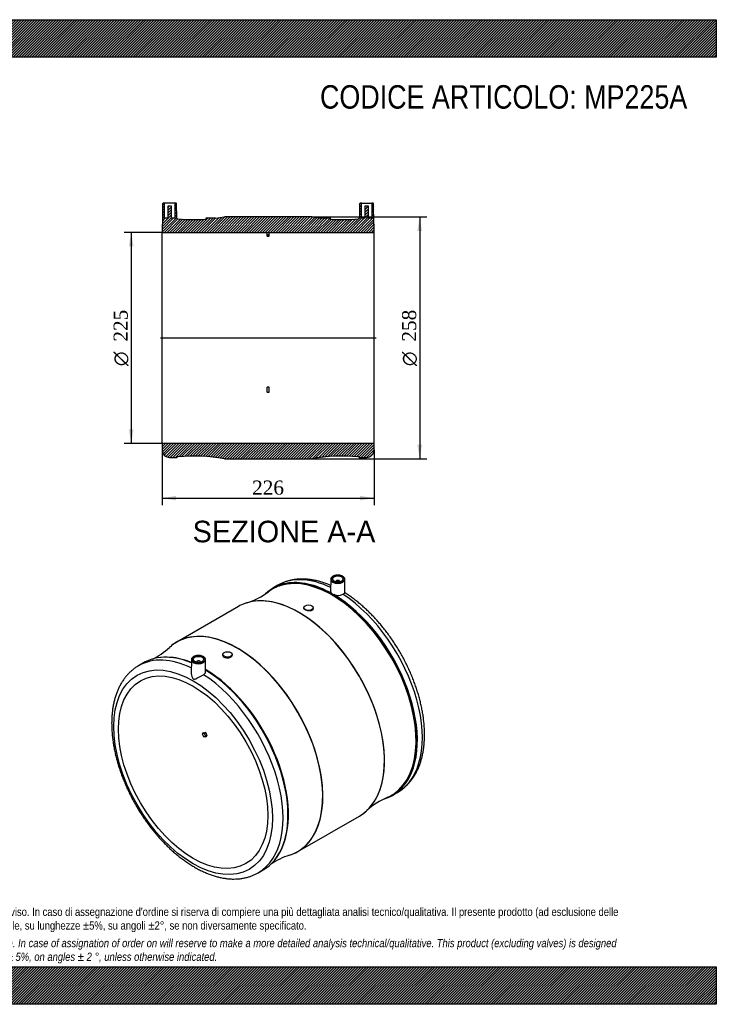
# Model space of a CAD drawing. Header units: millimetres. Extents: x 0 to 1485, y 0 to 1050.
import ezdxf
from ezdxf.enums import TextEntityAlignment as Align
from ezdxf.lldxf.tags import DXFTag

# ---------------------------------------------------------------- set-up
doc = ezdxf.new("R2010")
doc.units = ezdxf.units.MM
doc.header["$LTSCALE"] = 5
for name, color, linetype in [('Default', 7, 'Continuous'), ('DV4_Default', 7, 'Continuous'), ('MP225A', 7, 'Continuous')]:
    doc.layers.add(name, color=color, linetype=linetype)
doc.styles.add('SEACAD_Solid_Edge_ANSI', font='seans.ttf')
doc.styles.add('SEACAD_Solid_Edge_ANSI1_Symbols', font='semeca1.ttf')
doc.styles.add('SEACAD_Times_New_Roman', font='times.ttf')
tags = doc.linetypes.add('CENTER2', pattern=[28.575000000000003, 19.05, -3.175, 3.175, -3.175]).pattern_tags.tags
tags[10:11] = [DXFTag(74, 4), DXFTag(75, 0), DXFTag(340, '0'), DXFTag(46, 0.0), DXFTag(50, 0.0), DXFTag(44, 0.0), DXFTag(45, 0.0)]
tags[8:9] = [DXFTag(74, 4), DXFTag(75, 0), DXFTag(340, '0'), DXFTag(46, 0.0), DXFTag(50, 0.0), DXFTag(44, 0.0), DXFTag(45, 0.0)]
tags[6:7] = [DXFTag(74, 4), DXFTag(75, 0), DXFTag(340, '0'), DXFTag(46, 0.0), DXFTag(50, 0.0), DXFTag(44, 0.0), DXFTag(45, 0.0)]
tags[4:5] = [DXFTag(74, 4), DXFTag(75, 0), DXFTag(340, '0'), DXFTag(46, 0.0), DXFTag(50, 0.0), DXFTag(44, 0.0), DXFTag(45, 0.0)]
doc.dimstyles.new('ANSImm', dxfattribs={"dimtxt": 15, "dimasz": 15, "dimexe": 7.5, "dimexo": 0, "dimgap": 3.75, "dimtad": 1, "dimdsep": 46, "dimtxsty": 'SEACAD_Times_New_Roman', "dimblk1": '_SE_FILLED', "dimblk2": '_SE_FILLED', "dimsah": 1, "dimcen": 7.5, "dimazin": 0, "dimtfac": 0.85, "dimtdec": 3, "dimtofl": 0, "dimtmove": 0, "dimatfit": 3, "dimfxl": 1, "dimarcsym": 0})
pattern_1 = [(45, (0, 0), (-1.414213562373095, 1.414213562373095), [])]

# ---------------------------------------------------------------- blocks, each defined once
blk = doc.blocks.new('SE1')
at = {"layer": 'MP225A', "color": 7, "linetype": 'Continuous'}
for p, q in [((1074.009264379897, 453.206291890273), (1073.872953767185, 440.4531446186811)), ((1089.173025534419, 438.6675071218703), (1089.01762933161, 453.206291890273)), ((1017.763446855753, 446.8352213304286), (1012.462876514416, 443.7749356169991)), ((1079.513446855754, 450.9714526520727), (1079.513446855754, 450.6262018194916)), ((1083.513446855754, 450.6262018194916), (1083.513446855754, 450.9714526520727)), ((975.5838219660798, 424.214854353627), (909.9506476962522, 386.3215235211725)), ((1045.400748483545, 422.9656199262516), (1045.400748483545, 422.3885681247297)), ((1055.400748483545, 421.8184751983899), (1055.400748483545, 422.9656199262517)), ((959.1337211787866, 373.1593284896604), (959.1337211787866, 372.0154399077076)), ((969.1337211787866, 372.5860456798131), (969.1337211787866, 373.1593284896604)), ((874.571593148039, 364.1633660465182), (869.2710228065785, 361.1030803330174)), ((925.5168403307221, 367.4741508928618), (925.3619135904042, 352.9792887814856)), ((931.0210228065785, 365.2393116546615), (931.0210228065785, 364.8940608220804)), ((935.0210228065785, 364.8940608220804), (935.0210228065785, 365.2393116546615)), ((940.6614913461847, 354.723300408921), (940.5252052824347, 367.4741508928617)), ((938.3862232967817, 289.6294181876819), (936.9720097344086, 288.8129216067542)), ((936.9720097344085, 288.8129216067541), (939.1153132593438, 289.0043537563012)), ((938.3862232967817, 289.6294181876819), (940.529526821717, 289.820850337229)), ((940.5295268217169, 285.3594300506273), (938.3862232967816, 285.1679979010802)), ((940.5295268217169, 289.8208503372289), (939.1153132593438, 289.0043537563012)), ((941.0124897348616, 289.392582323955), (939.5982761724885, 288.5760857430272)), ((939.5982761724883, 288.5760857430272), (940.6589363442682, 285.8423929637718)), ((940.6027501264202, 285.3820328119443), (942.0169636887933, 286.198529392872)), ((942.0731499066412, 286.6588895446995), (940.6589363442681, 285.8423929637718)), ((941.0124897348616, 289.392582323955), (942.0731499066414, 286.6588895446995)), ((1139.962876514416, 222.9384576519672), (1145.263446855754, 225.9987433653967)), ((1038.950647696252, 162.8869693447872), (1104.58382196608, 200.7803001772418)), ((996.7710228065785, 140.2666023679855), (1002.071593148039, 143.3268880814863))]:
    blk.add_line(p, q, dxfattribs=at)
for centre, radius, start, end in [((961.6664850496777, 501.1452570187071), 76.5020865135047, 287.4141999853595, 306.9026430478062), ((1079.701801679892, 443.4960483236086), 7.080893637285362, 230.2134061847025, 249.7865938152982), ((1081.682437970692, 447.7984471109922), 11.80852625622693, 247.9808499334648, 296.3132044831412), ((850.0425871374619, 437.1616974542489), 76.90530338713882, 295.8673951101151, 312.5585849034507), ((898.309175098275, 319.0862982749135), 51.14204896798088, 84.70425733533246, 100.2771393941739), ((1163.903191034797, 150.7685999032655), 75.8889833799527, 113.0106070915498, 132.6504453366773), ((1052.753613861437, 86.12860682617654), 76.29667887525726, 107.3757936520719, 123.8931854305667), ((972.532021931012, 188.0005070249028), 53.97954733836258, 320.3390690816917, 337.1112718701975)]:
    blk.add_arc(centre, radius, start, end, dxfattribs=at)
for centre, major_axis, ratio, start_param, end_param in [((1075.712988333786, 333.0680860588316), (63.60363244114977, -110.1647229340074), 0.5773502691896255, 2.529233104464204e-16, 3.256130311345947), ((1081.513446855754, 336.4169823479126), (63.75000000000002, -110.418238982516), 0.5773502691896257, 2.440557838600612, 3.141592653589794), ((1075.281390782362, 332.8189030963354), (63.4596021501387, -109.9152551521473), 0.5773502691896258, 0.1339274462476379, 3.008571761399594), ((1076.212876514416, 333.3566966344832), (63.75, -110.4182389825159), 0.5773502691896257, 2.367756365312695, 2.939550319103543), ((1081.513446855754, 453.1795560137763), (7.504325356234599, -2.526441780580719e-14), 0.5773502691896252, 3.135421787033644, 3.170493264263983), ((1081.513446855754, 453.1795560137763), (7.504325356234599, -2.526441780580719e-14), 0.5773502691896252, 3.170493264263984, 6.283185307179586), ((1081.513446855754, 450.9714526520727), (-1.999999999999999, -1.908446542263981e-14), 0.5773502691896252, 2.817181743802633, 6.283185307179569), ((1081.513446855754, 453.1795560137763), (7.504325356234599, -2.526441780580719e-14), 0.5773502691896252, 0, 0.006170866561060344), ((1076.212876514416, 333.3566966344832), (63.75, -110.4182389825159), 0.5773502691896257, 2.939550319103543, 3.275349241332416), ((1075.281390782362, 332.8189030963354), (63.4596021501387, -109.9152551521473), 0.5773502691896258, 3.008571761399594, 3.210294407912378), ((1081.513446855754, 450.9714526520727), (-1.999999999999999, -1.908446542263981e-14), 0.5773502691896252, 0, 0.3244109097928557), ((1040.210370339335, 312.5706400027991), (-64.49192759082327, 111.7032952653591), 0.5773502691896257, 5.926983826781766, 6.220327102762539), ((1040.08382196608, 312.4975772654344), (64.49999999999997, -111.7172770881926), 0.5773502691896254, 0.2013324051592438, 2.935648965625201), ((1076.212876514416, 333.3566966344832), (63.75, -110.4182389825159), 0.5773502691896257, 0.2064486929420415, 2.344632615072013), ((1081.513446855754, 336.4169823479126), (63.75000000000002, -110.418238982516), 0.5773502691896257, 0, 2.296224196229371), ((1040.08382196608, 312.4975772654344), (64.49999999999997, -111.7172770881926), 0.5773502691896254, 2.935648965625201, 3.141592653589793), ((1040.210370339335, 312.5706400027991), (-64.49192759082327, 111.7032952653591), 0.5773502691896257, 3.518403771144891, 5.926983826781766), ((974.3240993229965, 274.5311836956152), (64.49192759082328, -111.703295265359), 0.5773502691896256, 0.05262311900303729, 3.079595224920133), ((974.4506476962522, 274.6042464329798), (-64.49999999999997, 111.7172770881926), 0.5773502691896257, 6.080557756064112, 6.283185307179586), ((974.4506476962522, 274.6042464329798), (-64.49999999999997, 111.7172770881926), 0.5773502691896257, 3.343543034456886, 6.080557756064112), ((974.3240993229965, 274.5311836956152), (64.49192759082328, -111.703295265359), 0.5773502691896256, 3.079595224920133, 3.270573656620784), ((974.4506476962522, 274.6042464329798), (-64.49999999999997, 111.7172770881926), 0.5773502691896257, 1.967538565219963e-15, 0.06482197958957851), ((933.0210228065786, 250.6848413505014), (63.75000000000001, -110.418238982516), 0.5773502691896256, 2.440557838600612, 3.141592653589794), ((938.321593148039, 253.7451270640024), (63.74999999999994, -110.4182389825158), 0.5773502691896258, 2.935582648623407, 3.141592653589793), ((938.321593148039, 253.7451270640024), (63.74999999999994, -110.4182389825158), 0.5773502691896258, 2.499097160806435, 2.935582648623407), ((938.8214813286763, 254.0337376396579), (-63.60363244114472, 110.1647229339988), 0.5773502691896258, 5.646608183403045, 5.906364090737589), ((939.2530788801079, 254.2829206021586), (-63.4596021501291, 109.9152551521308), 0.5773502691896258, 5.65179127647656, 5.905846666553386), ((933.0210228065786, 250.6848413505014), (63.75000000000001, -110.418238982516), 0.5773502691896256, 3.141592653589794, 3.144592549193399), ((933.0210228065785, 367.4474150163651), (7.504325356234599, 2.602085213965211e-15), 0.5773502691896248, 3.135421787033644, 3.170493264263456), ((933.0210228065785, 367.4474150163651), (7.504325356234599, 2.602085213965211e-15), 0.5773502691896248, 3.170493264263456, 6.283185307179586), ((933.0210228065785, 365.2393116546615), (2.000000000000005, -4.228388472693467e-15), 0.5773502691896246, 0, 3.466003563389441), ((933.0210228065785, 365.2393116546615), (2.000000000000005, -4.228388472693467e-15), 0.5773502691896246, 5.958774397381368, 6.283185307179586), ((933.0210228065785, 367.4474150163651), (7.504325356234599, 2.602085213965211e-15), 0.5773502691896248, 0, 0.006170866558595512), ((939.2530788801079, 254.2829206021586), (-63.4596021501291, 109.9152551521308), 0.5773502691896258, 3.533938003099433, 5.482376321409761), ((933.0210228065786, 250.6848413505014), (63.75000000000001, -110.418238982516), 0.5773502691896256, 0, 2.29622419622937), ((938.8214813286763, 254.0337376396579), (-63.60363244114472, 110.1647229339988), 0.5773502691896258, 3.545981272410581, 5.477579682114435), ((938.321593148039, 253.7451270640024), (63.74999999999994, -110.4182389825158), 0.5773502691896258, 0.20928610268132, 2.330445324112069), ((1006.560128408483, 293.1426635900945), (-56.2500002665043, 97.42785813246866), 0.577350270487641, 1.291218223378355, 1.326775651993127), ((939.2920899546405, 288.548738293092), (-0.2500000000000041, 0.4330127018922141), 0.5773502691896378, 4.450589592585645, 6.021385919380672), ((940.7063035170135, 289.3652348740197), (-0.2500000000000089, 0.4330127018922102), 0.5773502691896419, 4.450589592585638, 6.021385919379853), ((940.3527501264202, 285.8150455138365), (-0.2499999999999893, 0.4330127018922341), 0.5773502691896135, 2.879793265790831, 4.450589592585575), ((941.7669636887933, 286.6315420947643), (-0.2500000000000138, 0.4330127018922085), 0.5773502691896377, 3.141592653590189, 4.450589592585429), ((1076.212876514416, 333.3566966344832), (63.75, -110.4182389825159), 0.5773502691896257, -0.1292175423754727, 0.206448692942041), ((1040.210370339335, 312.5706400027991), (-64.49192759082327, 111.7032952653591), 0.5773502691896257, 3.204456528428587, 3.518403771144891), ((1075.712988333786, 333.0680860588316), (63.60363244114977, -110.1647229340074), 0.5773502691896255, 6.182848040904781, 6.283185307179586), ((1075.281390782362, 332.8189030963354), (63.4596021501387, -109.9152551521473), 0.5773502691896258, 6.214461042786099, 6.283185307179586), ((1075.281390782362, 332.8189030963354), (63.4596021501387, -109.9152551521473), 0.5773502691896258, 1.947890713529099e-15, 0.1339274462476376), ((1081.513446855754, 336.4169823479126), (63.75000000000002, -110.418238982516), 0.5773502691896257, 6.281657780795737, 6.283185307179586), ((1040.08382196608, 312.4975772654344), (64.49999999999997, -111.7172770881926), 0.5773502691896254, 6.558461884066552e-16, 0.2013324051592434), ((974.4506476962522, 274.6042464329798), (-64.49999999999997, 111.7172770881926), 0.5773502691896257, 3.076776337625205, 3.343543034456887), ((974.3240993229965, 274.5311836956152), (64.49192759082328, -111.703295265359), 0.5773502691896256, 6.154190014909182, 6.283185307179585), ((974.3240993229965, 274.5311836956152), (64.49192759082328, -111.703295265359), 0.5773502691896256, 0, 0.05262311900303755), ((938.321593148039, 253.7451270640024), (63.74999999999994, -110.4182389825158), 0.5773502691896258, 0, 0.2092861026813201), ((933.0210228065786, 250.6848413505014), (63.75000000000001, -110.418238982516), 0.5773502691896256, 6.281657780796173, 6.283185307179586)]:
    blk.add_ellipse(centre, major_axis=major_axis, ratio=ratio, start_param=start_param, end_param=end_param, dxfattribs=at)
for centre, major_axis, ratio in [((1081.513446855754, 453.5842417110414), (-7.004344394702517, 6.938893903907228e-15), 0.5773502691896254), ((1081.513446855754, 453.5842417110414), (-5.500000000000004, 2.418021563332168e-14), 0.5773502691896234), ((1050.400748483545, 422.9656199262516), (-4.999999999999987, 2.818925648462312e-15), 0.5773502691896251), ((927.364168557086, 247.4188550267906), (59.75000000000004, -103.4900357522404), 0.577350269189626), ((933.0210228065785, 367.8521007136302), (-7.004344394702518, -8.729081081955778e-15), 0.5773502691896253), ((933.0210228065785, 367.8521007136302), (5.500000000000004, 1.517883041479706e-15), 0.5773502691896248), ((964.1337211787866, 373.1593284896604), (4.999999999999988, -2.602085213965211e-15), 0.5773502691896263), ((927.364168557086, 247.4188550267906), (56.25000000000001, -97.42785792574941), 0.5773502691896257)]:
    blk.add_ellipse(centre, major_axis=major_axis, ratio=ratio, dxfattribs=at)
for points, knots in [([(1073.939580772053, 446.7436477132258), (1072.891887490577, 447.1933094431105), (1070.472845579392, 448.1854692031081), (1066.656183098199, 449.5661663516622), (1062.527071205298, 450.8337407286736), (1058.427326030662, 451.862844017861), (1054.370027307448, 452.6492976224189), (1050.364664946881, 453.1908762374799), (1046.421926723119, 453.4861254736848), (1042.552192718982, 453.5348238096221), (1038.765510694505, 453.3379172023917), (1035.071699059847, 452.8974992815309), (1031.478487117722, 452.2165986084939), (1027.997548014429, 451.2991433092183), (1024.621628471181, 450.1489720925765), (1021.409129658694, 448.7722050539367), (1018.98605402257, 447.5712268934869), (1017.825032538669, 446.8541247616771), (1017.56052863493, 446.6902458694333)], [0.1131133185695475, 0.1131133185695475, 0.1131133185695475, 0.1131133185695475, 0.1587919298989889, 0.2194617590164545, 0.2800504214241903, 0.340514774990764, 0.400805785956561, 0.4608707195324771, 0.5206566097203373, 0.5801148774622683, 0.6392066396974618, 0.6979079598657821, 0.7562141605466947, 0.8141424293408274, 0.8717322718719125, 0.9290437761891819, 0.9861540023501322, 1, 1, 1, 1]), ([(1089.011652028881, 453.2267671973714), (1088.987088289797, 453.5243127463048), (1088.93454984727, 454.0390054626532), (1088.545512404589, 454.8514925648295), (1087.94228777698, 455.5913224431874), (1087.116529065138, 456.2575850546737), (1086.096226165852, 456.8215472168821), (1084.915737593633, 457.2634610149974), (1083.619826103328, 457.5671701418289), (1082.254011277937, 457.7236702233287), (1080.863927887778, 457.7286601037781), (1079.495455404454, 457.5820775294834), (1078.193409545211, 457.287823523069), (1077.00054807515, 456.8534530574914), (1075.955572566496, 456.2888584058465), (1075.09833504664, 455.6083301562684), (1074.455362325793, 454.825734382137), (1074.093757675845, 453.9859524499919), (1073.962180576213, 453.3478266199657), (1074.016941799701, 453.0564168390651), (1074.021158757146, 453.0341561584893)], [0, 0, 0, 0, 0.0534867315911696, 0.1093595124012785, 0.1662373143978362, 0.2245782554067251, 0.2838396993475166, 0.3433431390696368, 0.4027590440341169, 0.4620706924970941, 0.5213337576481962, 0.5806258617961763, 0.640005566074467, 0.6995599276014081, 0.7593656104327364, 0.8194336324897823, 0.8794425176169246, 0.9385572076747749, 0.9959566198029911, 1, 1, 1, 1]), ([(1073.872934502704, 440.4561288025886), (1073.871536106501, 440.3402096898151), (1073.878804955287, 440.2245682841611), (1073.911057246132, 439.9888132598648), (1073.93683434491, 439.8687210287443), (1074.007317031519, 439.628907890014), (1074.052304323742, 439.5086088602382), (1074.32275818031, 438.9153895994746), (1074.676893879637, 438.4710861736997), (1075.170525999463, 438.054854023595)], [0.5650508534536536, 0.5650508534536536, 0.5650508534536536, 0.5650508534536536, 0.6250000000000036, 0.6250000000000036, 0.6875000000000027, 0.6875000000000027, 0.7500000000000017, 0.7500000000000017, 1, 1, 1, 1]), ([(1086.916895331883, 437.2134696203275), (1087.72339784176, 437.6791040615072), (1088.322078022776, 438.0447916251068), (1089.028490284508, 438.5200906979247), (1089.176080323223, 438.6489819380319), (1089.172589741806, 438.7050606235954)], [0, 0, 0, 0, 0.1250000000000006, 0.1250000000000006, 0.2403277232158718, 0.2403277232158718, 0.2403277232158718, 0.2403277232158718]), ([(1145.149406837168, 225.9433851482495), (1145.234851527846, 225.9886700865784), (1146.282308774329, 226.5443596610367), (1148.372623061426, 227.9225640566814), (1151.173553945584, 229.9683892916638), (1153.854476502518, 232.267198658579), (1156.382666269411, 234.7604459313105), (1158.761767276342, 237.4594508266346), (1160.985425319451, 240.3567390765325), (1163.049647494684, 243.4494981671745), (1164.949532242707, 246.7329186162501), (1166.680305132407, 250.2017014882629), (1168.237260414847, 253.8494578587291), (1169.616029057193, 257.6688041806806), (1170.812747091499, 261.6513994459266), (1171.824202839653, 265.788105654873), (1172.647918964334, 270.0691814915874), (1173.282175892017, 274.4844866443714), (1173.72598479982, 279.0236624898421), (1173.979027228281, 283.676272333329), (1174.041577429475, 288.4318213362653), (1173.914439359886, 293.2798225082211), (1173.598880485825, 298.20990982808), (1173.096551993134, 303.2119154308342), (1172.409425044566, 308.2758350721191), (1171.539764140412, 313.3917062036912), (1170.490107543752, 318.5495898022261), (1169.263254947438, 323.7395562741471), (1167.862260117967, 328.9516764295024), (1166.290426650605, 334.1760176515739), (1164.551305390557, 339.4026448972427), (1162.648692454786, 344.6216259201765), (1160.586627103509, 349.8230400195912), (1158.369388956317, 354.9969896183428), (1156.001494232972, 360.1336140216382), (1153.487690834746, 365.2231047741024), (1150.832952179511, 370.255722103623), (1148.042469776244, 375.2218120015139), (1145.12165860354, 380.1118000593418), (1142.076147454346, 384.9162159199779), (1138.91175814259, 389.6257305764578), (1135.63447640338, 394.2311949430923), (1132.25043984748, 398.7236480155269), (1128.765935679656, 403.0943133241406), (1125.187389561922, 407.3346088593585), (1121.521343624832, 411.4361671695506), (1117.774475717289, 415.3908090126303), (1113.953467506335, 419.1906808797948), (1110.065442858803, 422.8277697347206), (1106.116284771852, 426.2957331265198), (1102.116892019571, 429.5830669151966), (1098.05978819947, 432.6986285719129), (1094.006535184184, 435.576253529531), (1090.933235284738, 437.6429497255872), (1089.406175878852, 438.5619714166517), (1089.144294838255, 438.7194000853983)], [0, 0, 0, 0, 0.001403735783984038, 0.01999393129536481, 0.03857960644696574, 0.05718721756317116, 0.07584632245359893, 0.09458292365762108, 0.1134179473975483, 0.1323661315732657, 0.1514354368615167, 0.1706270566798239, 0.1899360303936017, 0.2093523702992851, 0.2288625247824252, 0.2484509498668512, 0.2681015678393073, 0.2877989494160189, 0.3075291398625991, 0.3272801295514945, 0.3470420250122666, 0.366806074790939, 0.3865656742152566, 0.4063170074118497, 0.4260575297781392, 0.4457857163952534, 0.4655008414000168, 0.4852027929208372, 0.5048919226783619, 0.5245689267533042, 0.544234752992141, 0.5638905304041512, 0.5835375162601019, 0.6031770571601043, 0.6228105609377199, 0.6424394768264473, 0.6620652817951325, 0.681689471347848, 0.701313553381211, 0.720938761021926, 0.7405663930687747, 0.7601979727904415, 0.7798350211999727, 0.7994790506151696, 0.8191315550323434, 0.8387939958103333, 0.858467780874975, 0.8781542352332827, 0.8978545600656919, 0.917569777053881, 0.9373006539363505, 0.9570476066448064, 0.9768105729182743, 0.996588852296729, 1, 1, 1, 1]), ([(1050.431943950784, 419.5030341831), (1049.114326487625, 419.6107423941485), (1047.815925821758, 419.9952496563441), (1045.955385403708, 421.0591741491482), (1045.408408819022, 421.7364425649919), (1045.400767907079, 422.3835845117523), (1045.400741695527, 422.3891023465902), (1045.400754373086, 422.3946177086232)], [0, 0, 0, 0, 0.125, 0.125, 0.25, 0.25, 0.2510754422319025, 0.2510754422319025, 0.2510754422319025, 0.2510754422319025]), ([(1055.400746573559, 421.8185873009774), (1055.400708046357, 421.0980371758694), (1054.86295248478, 420.4281646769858), (1053.035255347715, 419.5738684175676), (1051.749561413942, 419.3953259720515), (1050.431943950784, 419.5030341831)], [0.7507206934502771, 0.7507206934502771, 0.7507206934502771, 0.7507206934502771, 0.875, 0.875, 1, 1, 1, 1]), ([(940.5192279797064, 367.4946261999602), (940.494664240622, 367.7921717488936), (940.4421257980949, 368.3068644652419), (940.053088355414, 369.1193515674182), (939.4498637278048, 369.8591814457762), (938.6241050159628, 370.5254440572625), (937.6038021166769, 371.0894062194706), (936.4233135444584, 371.5313200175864), (935.1274020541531, 371.8350291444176), (933.7615872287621, 371.9915292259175), (932.3715038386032, 371.9965191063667), (931.0030313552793, 371.849936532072), (929.700985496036, 371.5556825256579), (928.508124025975, 371.1213120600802), (927.4631485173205, 370.5567174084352), (926.6059109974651, 369.8761891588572), (925.9629382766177, 369.0935933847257), (925.60133362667, 368.2538114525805), (925.4697565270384, 367.6156856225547), (925.5245177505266, 367.3242758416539), (925.5287347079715, 367.3020151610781)], [0, 0, 0, 0, 0.05348673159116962, 0.1093595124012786, 0.1662373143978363, 0.2245782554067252, 0.2838396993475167, 0.343343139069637, 0.4027590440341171, 0.4620706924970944, 0.5213337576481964, 0.5806258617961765, 0.6400055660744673, 0.6995599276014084, 0.7593656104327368, 0.8194336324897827, 0.8794425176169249, 0.9385572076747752, 0.9959566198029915, 1, 1, 1, 1]), ([(964.1477206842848, 369.1256097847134), (962.8236493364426, 369.0837991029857), (961.5262140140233, 369.3857784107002), (959.6749638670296, 370.4531014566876), (959.1327682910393, 371.2202763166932), (959.1337225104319, 372.0141471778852)], [0, 0, 0, 0, 0.125, 0.125, 0.25, 0.25, 0.25, 0.25]), ([(969.1337210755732, 372.586264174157), (969.1337409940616, 371.7148677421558), (968.5982697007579, 370.8365027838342), (966.7653282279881, 369.5584636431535), (965.471792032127, 369.1674204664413), (964.1477206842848, 369.1256097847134)], [0.7501758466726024, 0.7501758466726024, 0.7501758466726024, 0.7501758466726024, 0.875, 0.875, 1, 1, 1, 1]), ([(869.0681045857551, 360.958104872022), (868.2323942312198, 360.46636570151), (866.5964064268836, 359.494520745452), (863.9283939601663, 357.5700961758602), (861.236523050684, 355.3401232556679), (858.6718242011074, 352.8833467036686), (856.2619974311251, 350.2286052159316), (854.0048932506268, 347.372523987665), (851.9067293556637, 344.3207279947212), (849.9717590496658, 341.0770846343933), (848.2049236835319, 337.646910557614), (846.6109261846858, 334.0363219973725), (845.1942323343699, 330.2525053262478), (843.9588237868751, 326.3036072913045), (842.9080595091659, 322.198613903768), (842.0445754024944, 317.9471562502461), (841.3702501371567, 313.5593067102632), (840.8862224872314, 309.0453910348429), (840.592946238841, 304.415838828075), (840.490265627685, 299.681121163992), (840.5774844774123, 294.8517488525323), (840.8534269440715, 289.9381139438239), (841.3165147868, 284.9504433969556), (841.9648420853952, 279.898752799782), (842.7962042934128, 274.7930118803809), (843.8081196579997, 269.6431632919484), (844.9978428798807, 264.4591376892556), (846.3623733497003, 259.2508638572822), (847.8984599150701, 254.0282736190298), (849.6026037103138, 248.8013018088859), (851.471060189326, 243.5798818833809), (853.4998411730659, 238.3739378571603), (855.6847174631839, 233.1933732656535), (858.0212223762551, 228.0480578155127), (860.5046564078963, 222.9478123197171), (863.1300931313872, 217.9023924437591), (865.8923863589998, 212.9214717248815), (868.7861698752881, 208.0146389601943), (871.8058571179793, 203.1913920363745), (874.9456659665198, 198.4610912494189), (878.1996413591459, 193.832928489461), (881.5616791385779, 189.3159017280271), (885.0255222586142, 184.9188277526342), (888.584774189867, 180.6503293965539), (892.232912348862, 176.5188244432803), (895.9633011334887, 172.5325164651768), (899.76920404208, 168.6993878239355), (903.6437942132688, 165.0271950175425), (907.5801625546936, 161.523466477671), (911.571322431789, 158.1955027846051), (915.6102096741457, 155.0503790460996), (919.6896764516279, 152.0949488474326), (923.802477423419, 149.3358486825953), (927.9412465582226, 146.7795010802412), (932.0984632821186, 144.4321137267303), (936.2663343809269, 142.2997081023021), (940.4366868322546, 140.3881002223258), (944.6009797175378, 138.7027927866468), (948.7503173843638, 137.2488720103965), (952.8754551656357, 136.0309034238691), (956.9667150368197, 135.0528339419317), (961.0140247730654, 134.3178357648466), (965.0070260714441, 133.8281462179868), (968.9352253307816, 133.5849195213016), (972.7882921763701, 133.5881556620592), (976.5560541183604, 133.8366059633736), (980.2297210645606, 134.3281470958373), (983.79848422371, 135.0588651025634), (987.2629408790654, 136.0273193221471), (990.5858926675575, 137.2199486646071), (993.7921716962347, 138.6301913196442), (995.6204591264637, 139.6349305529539), (996.6569827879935, 140.2112441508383)], [0, 0, 0, 0, 0.01036849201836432, 0.02405727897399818, 0.03775742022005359, 0.05149107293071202, 0.06527804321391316, 0.07913461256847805, 0.09307264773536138, 0.107099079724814, 0.121215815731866, 0.1354201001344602, 0.1497052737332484, 0.164061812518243, 0.1784784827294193, 0.1929434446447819, 0.2074451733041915, 0.2219731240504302, 0.2365181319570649, 0.2510725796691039, 0.2656300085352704, 0.2801848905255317, 0.2947341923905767, 0.3092758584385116, 0.3238086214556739, 0.3383318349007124, 0.3528453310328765, 0.367349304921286, 0.3818442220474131, 0.3963307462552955, 0.4108096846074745, 0.4252819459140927, 0.4397485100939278, 0.4542104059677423, 0.4686686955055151, 0.4831244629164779, 0.4975788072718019, 0.5120328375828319, 0.5264875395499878, 0.540943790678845, 0.5554027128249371, 0.5698654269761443, 0.5843330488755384, 0.5988066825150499, 0.6132874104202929, 0.6277762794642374, 0.6422742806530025, 0.6567823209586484, 0.6713011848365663, 0.6858314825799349, 0.700373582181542, 0.714927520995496, 0.7294928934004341, 0.7440687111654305, 0.758653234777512, 0.7732437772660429, 0.7878357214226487, 0.8024225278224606, 0.8169968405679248, 0.8315495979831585, 0.8460701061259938, 0.8605463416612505, 0.8749655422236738, 0.8893151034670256, 0.9035837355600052, 0.9177627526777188, 0.9318473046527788, 0.9458373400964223, 0.9597381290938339, 0.9735602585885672, 0.9873191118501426, 1, 1, 1, 1]), ([(925.362067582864, 352.9903381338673), (925.3612251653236, 352.8763364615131), (925.3625326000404, 352.7619124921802), (925.3968652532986, 351.6001409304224), (925.5936658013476, 350.538023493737), (926.1138079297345, 349.0038219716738), (926.3269629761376, 348.4953935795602), (926.863007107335, 347.5648759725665), (927.2030891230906, 347.1290048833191), (928.0021116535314, 346.6826057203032), (928.4323536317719, 346.684700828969), (929.253455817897, 346.8379669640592), (929.6596525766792, 346.9830057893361), (930.9221062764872, 347.4908115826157), (931.8069701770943, 347.9283887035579), (933.6814499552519, 348.8814106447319), (934.6765012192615, 349.4075705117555), (936.6604502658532, 350.4826336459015), (937.6219527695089, 351.0179943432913), (938.4244712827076, 351.4813286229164)], [0.2363062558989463, 0.2363062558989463, 0.2363062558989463, 0.2363062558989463, 0.2500000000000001, 0.2500000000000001, 0.3750000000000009, 0.3750000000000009, 0.4375000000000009, 0.4375000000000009, 0.5000000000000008, 0.5000000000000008, 0.5625000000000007, 0.5625000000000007, 0.6250000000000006, 0.6250000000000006, 0.7500000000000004, 0.7500000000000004, 0.8750000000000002, 0.8750000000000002, 1, 1, 1, 1]), ([(938.4244712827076, 351.4813286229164), (938.7375714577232, 351.6620970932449), (939.0190397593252, 351.8576890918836), (939.521382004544, 352.2771096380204), (939.7427099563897, 352.501515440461), (940.1200260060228, 352.9770377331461), (940.2715716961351, 353.2222857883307), (940.503312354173, 353.7264785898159), (940.5836869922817, 353.9866153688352), (940.6513802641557, 354.4076992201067), (940.6630862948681, 354.5640787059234), (940.6615748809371, 354.7199987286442)], [0, 0, 0, 0, 0.1250000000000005, 0.1250000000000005, 0.2500000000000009, 0.2500000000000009, 0.3750000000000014, 0.3750000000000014, 0.5000000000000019, 0.5000000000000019, 0.5741259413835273, 0.5741259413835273, 0.5741259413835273, 0.5741259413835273])]:
    blk.add_open_spline(points, degree=3, knots=knots, dxfattribs=at)
blk = doc.blocks.new('SE6')
at = {"layer": 'MP225A', "linetype": 'Continuous'}
h = blk.add_hatch(dxfattribs=at)
h.set_pattern_fill('LINE', scale=0.6299212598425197, angle=45, style=0)
h.set_pattern_definition(pattern_1)
edge = h.paths.add_edge_path()
edge.add_arc((928.4646491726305, 1016.773719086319), 180, 277.2778436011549, 280.3095628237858, ccw=False)
edge.add_line((951.2672348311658, 838.2238882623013), (951.2672348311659, 838.6959312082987))
edge.add_line((951.2672348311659, 838.6959312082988), (941.2672348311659, 838.6959312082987))
edge.add_line((941.2672348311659, 838.6959312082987), (941.267234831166, 837.229591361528))
edge.add_arc((928.4646491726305, 1016.773719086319), 180, 264.4578765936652, 274.07863338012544, ccw=False)
edge.add_arc((911.1772705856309, 838.6104609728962), 1, 225.0128121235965, 264.45787659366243, ccw=False)
edge.add_arc((909.7633732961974, 837.1959312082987), 1, 45.01281212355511, 81.74483449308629)
edge.add_line((909.9069551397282, 838.1855696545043), (909.7715601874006, 853.7002944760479))
edge.add_arc((909.2715792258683, 853.6959312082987), 0.5, 0.4999999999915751, 90)
edge.add_line((909.2715792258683, 854.1959312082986), (907.7672348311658, 854.1959312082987))
edge.add_line((907.7672348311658, 854.1959312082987), (907.7672348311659, 838.1959312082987))
edge.add_line((907.7672348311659, 838.1959312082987), (904.2672348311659, 838.1959312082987))
edge.add_line((904.2672348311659, 838.1959312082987), (904.2672348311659, 850.9959312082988))
edge.add_line((904.2672348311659, 850.9959312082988), (900.2672348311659, 850.9959312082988))
edge.add_line((900.2672348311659, 850.9959312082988), (900.2672348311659, 838.1959312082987))
edge.add_line((900.2672348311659, 838.1959312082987), (896.7672348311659, 838.1959312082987))
edge.add_line((896.7672348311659, 838.1959312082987), (896.7672348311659, 854.1959312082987))
edge.add_line((896.7672348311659, 854.1959312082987), (895.2628904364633, 854.1959312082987))
edge.add_arc((895.2628904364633, 853.6959312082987), 0.5, 90, 179.5000000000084)
edge.add_line((894.7629094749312, 853.7002944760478), (894.5770302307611, 832.4006428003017))
edge.add_arc((902.2672348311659, 830.1959312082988), 8, 164.0028852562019, 180)
edge.add_line((894.2672348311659, 830.1959312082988), (894.2672348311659, 823.1959312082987))
edge.add_line((894.2672348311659, 823.1959312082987), (1006.267234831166, 823.1959312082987))
edge.add_line((1006.267234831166, 823.1959312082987), (1006.267234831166, 819.178152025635))
edge.add_line((1006.267234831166, 819.178152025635), (1008.267234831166, 819.178152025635))
edge.add_line((1008.267234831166, 819.178152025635), (1008.267234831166, 823.1959312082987))
edge.add_line((1008.267234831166, 823.1959312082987), (1120.267234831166, 823.1959312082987))
edge.add_line((1120.267234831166, 823.1959312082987), (1120.267234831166, 830.1959312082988))
edge.add_arc((1112.267234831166, 830.1959312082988), 8, 0, 15.99711474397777)
edge.add_line((1119.957439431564, 832.4006428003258), (1119.771560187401, 853.7002944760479))
edge.add_arc((1119.271579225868, 853.6959312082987), 0.5, 0.4999999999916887, 90)
edge.add_line((1119.271579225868, 854.1959312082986), (1117.767234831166, 854.1959312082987))
edge.add_line((1117.767234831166, 854.1959312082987), (1117.767234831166, 838.1959312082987))
edge.add_line((1117.767234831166, 838.1959312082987), (1114.267234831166, 838.1959312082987))
edge.add_line((1114.267234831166, 838.1959312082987), (1114.267234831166, 850.9959312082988))
edge.add_line((1114.267234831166, 850.9959312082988), (1110.267234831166, 850.9959312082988))
edge.add_line((1110.267234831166, 850.9959312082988), (1110.267234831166, 838.1959312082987))
edge.add_line((1110.267234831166, 838.1959312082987), (1106.767234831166, 838.1959312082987))
edge.add_line((1106.767234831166, 838.1959312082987), (1106.767234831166, 854.1959312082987))
edge.add_line((1106.767234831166, 854.1959312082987), (1105.262890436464, 854.1959312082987))
edge.add_arc((1105.262890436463, 853.6959312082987), 0.5, 90, 179.5000000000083)
edge.add_line((1104.762909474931, 853.7002944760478), (1104.627514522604, 838.1855696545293))
edge.add_arc((1104.77109636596, 837.1959312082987), 1, 98.25516549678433, 134.9871878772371)
edge.add_arc((1103.357199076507, 838.6104609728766), 1, 275.5421234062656, 314.98718787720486, ccw=False)
edge.add_arc((1086.069820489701, 1016.773719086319), 180, 265.92136661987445, 275.5421234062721, ccw=False)
edge.add_line((1073.267234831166, 837.2295913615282), (1073.267234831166, 838.6959312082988))
edge.add_line((1073.267234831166, 838.6959312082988), (1063.267234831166, 838.6959312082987))
edge.add_line((1063.267234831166, 838.6959312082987), (1063.267234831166, 838.2238882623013))
edge.add_arc((1086.069820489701, 1016.773719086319), 180, 259.690437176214, 262.72215639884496, ccw=False)
edge.add_arc((1053.676897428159, 838.6959312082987), 1, 79.69043717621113, 90)
edge.add_line((1053.676897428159, 839.6959312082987), (960.8575722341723, 839.6959312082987))
edge.add_arc((960.8575722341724, 838.6959312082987), 1, 90, 100.3095628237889)
h = blk.add_hatch(dxfattribs=at)
h.set_pattern_fill('LINE', scale=0.6299212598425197, angle=45, style=0)
h.set_pattern_definition(pattern_1)
edge = h.paths.add_edge_path()
edge.add_arc((1103.357199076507, 582.7814014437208), 1, 45.01281212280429, 84.4578765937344, ccw=False)
edge.add_arc((1104.77109636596, 584.1959312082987), 1, 225.0128121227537, 270)
edge.add_line((1104.77109636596, 583.1959312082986), (1112.267234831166, 583.1959312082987))
edge.add_arc((1112.267234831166, 591.1959312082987), 8, 270, 360)
edge.add_line((1120.267234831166, 591.1959312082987), (1120.267234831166, 598.1959312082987))
edge.add_line((1120.267234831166, 598.1959312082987), (894.2672348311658, 598.1959312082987))
edge.add_line((894.2672348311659, 598.1959312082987), (894.2672348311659, 591.1959312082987))
edge.add_arc((902.2672348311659, 591.1959312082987), 8, 180, 270)
edge.add_line((902.2672348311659, 583.1959312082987), (909.7633732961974, 583.1959312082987))
edge.add_arc((909.7633732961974, 584.1959312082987), 1, 270, 314.9871878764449)
edge.add_arc((911.1772705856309, 582.781401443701), 1, 95.54212340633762, 134.9871878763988, ccw=False)
edge.add_arc((928.4646491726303, 404.6181433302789), 180, 79.69043717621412, 95.54212340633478, ccw=False)
edge.add_arc((960.8575722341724, 582.6959312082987), 1, 259.6904371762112, 270)
edge.add_line((960.8575722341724, 581.6959312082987), (1053.676897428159, 581.6959312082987))
edge.add_arc((1053.676897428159, 582.6959312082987), 1, 270, 280.3095628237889)
edge.add_arc((1086.069820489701, 404.6181433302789), 180, 84.4578765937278, 100.309562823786, ccw=False)
at = {"layer": 'DV4_Default', "color": 7, "linetype": 'CENTER2'}
blk.add_line((892.5172348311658, 710.6959312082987), (1122.466890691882, 710.6959312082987), dxfattribs=at)
at = {"layer": 'MP225A', "color": 7, "linetype": 'Continuous'}
for p, q in [((894.7629094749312, 853.7002944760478), (894.577030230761, 832.4006428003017)), ((896.7672348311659, 854.1959312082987), (895.2628904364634, 854.1959312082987)), ((907.7672348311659, 854.1959312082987), (896.7672348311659, 854.1959312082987)), ((896.7672348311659, 838.1959312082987), (896.7672348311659, 854.1959312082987)), ((904.2672348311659, 850.9959312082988), (900.2672348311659, 850.9959312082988)), ((900.2672348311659, 850.9959312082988), (900.2672348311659, 838.1959312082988)), ((904.2672348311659, 838.1959312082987), (904.2672348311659, 850.9959312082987)), ((909.2715792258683, 854.1959312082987), (907.7672348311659, 854.1959312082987)), ((907.7672348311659, 854.1959312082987), (907.7672348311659, 838.1959312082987)), ((909.9069551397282, 838.1855696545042), (909.7715601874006, 853.7002944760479)), ((1104.762909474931, 853.7002944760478), (1104.627514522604, 838.1855696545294)), ((1106.767234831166, 854.1959312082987), (1105.262890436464, 854.1959312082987)), ((1106.767234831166, 854.1959312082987), (1117.767234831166, 854.1959312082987)), ((1106.767234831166, 838.1959312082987), (1106.767234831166, 854.1959312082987)), ((1110.267234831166, 850.9959312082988), (1110.267234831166, 838.1959312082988)), ((1114.267234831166, 850.9959312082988), (1110.267234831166, 850.9959312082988)), ((1114.267234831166, 838.1959312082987), (1114.267234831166, 850.9959312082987)), ((1117.767234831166, 854.1959312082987), (1117.767234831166, 838.1959312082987)), ((1119.271579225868, 854.1959312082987), (1117.767234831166, 854.1959312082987)), ((1119.957439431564, 832.4006428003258), (1119.771560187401, 853.7002944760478)), ((894.2672348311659, 830.1959312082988), (894.2672348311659, 823.1959312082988)), ((900.2672348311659, 838.1959312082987), (896.7672348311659, 838.1959312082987)), ((907.7672348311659, 838.1959312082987), (904.2672348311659, 838.1959312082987)), ((941.267234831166, 838.6959312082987), (951.267234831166, 838.6959312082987)), ((941.267234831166, 837.2295913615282), (941.267234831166, 838.6959312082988)), ((951.2672348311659, 838.6959312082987), (951.2672348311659, 838.2238882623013)), ((1053.676897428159, 839.6959312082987), (960.8575722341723, 839.6959312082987)), ((1063.267234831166, 838.2238882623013), (1063.267234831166, 838.6959312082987)), ((1063.267234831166, 838.6959312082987), (1073.267234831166, 838.6959312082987)), ((1073.267234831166, 838.6959312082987), (1073.267234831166, 837.229591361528)), ((1110.267234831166, 838.1959312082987), (1106.767234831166, 838.1959312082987)), ((1117.767234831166, 838.1959312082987), (1114.267234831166, 838.1959312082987)), ((1120.267234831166, 823.1959312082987), (1120.267234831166, 830.1959312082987)), ((894.2672348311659, 598.1959312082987), (894.2672348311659, 823.1959312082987)), ((894.2672348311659, 823.1959312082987), (1006.267234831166, 823.1959312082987)), ((1006.267234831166, 819.178152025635), (1006.267234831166, 823.1959312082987)), ((1006.267234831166, 819.178152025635), (1008.267234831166, 819.178152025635)), ((1008.267234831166, 823.1959312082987), (1120.267234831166, 823.1959312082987)), ((1008.267234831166, 819.178152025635), (1008.267234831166, 823.1959312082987)), ((1120.267234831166, 598.1959312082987), (1120.267234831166, 823.1959312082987)), ((1006.267234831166, 657.7538589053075), (1006.267234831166, 658.0038589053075)), ((1008.267234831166, 658.0038589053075), (1006.267234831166, 658.0038589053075)), ((1006.267234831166, 655.1557826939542), (1006.267234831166, 657.7538589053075)), ((1006.267234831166, 654.4727699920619), (1006.267234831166, 655.1557826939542)), ((1006.267234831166, 652.7227699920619), (1006.267234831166, 654.4727699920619)), ((1006.267234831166, 652.7227699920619), (1008.267234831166, 652.7227699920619)), ((1008.267234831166, 657.7538589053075), (1008.267234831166, 658.0038589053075)), ((1008.267234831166, 655.1557826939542), (1008.267234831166, 657.7538589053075)), ((1008.267234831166, 654.4727699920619), (1008.267234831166, 655.1557826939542)), ((1008.267234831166, 652.7227699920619), (1008.267234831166, 654.4727699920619)), ((1120.267234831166, 598.1959312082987), (894.267234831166, 598.1959312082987)), ((894.2672348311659, 598.1959312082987), (894.2672348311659, 591.1959312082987)), ((1120.267234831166, 591.1959312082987), (1120.267234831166, 598.1959312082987)), ((902.2672348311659, 583.1959312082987), (909.7633732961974, 583.1959312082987)), ((960.8575722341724, 581.6959312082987), (1053.676897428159, 581.6959312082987)), ((1104.77109636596, 583.1959312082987), (1112.267234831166, 583.1959312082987))]:
    blk.add_line(p, q, dxfattribs=at)
for centre, radius, start, end in [((895.2628904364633, 853.6959312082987), 0.5000000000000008, 90, 179.5000000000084), ((909.2715792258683, 853.6959312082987), 0.5000000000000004, 0.499999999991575, 90), ((1105.262890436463, 853.6959312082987), 0.5000000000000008, 90, 179.5000000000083), ((1119.271579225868, 853.6959312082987), 0.5000000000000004, 0.4999999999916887, 90), ((902.2672348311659, 830.1959312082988), 8.000000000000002, 164.0028852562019, 180), ((909.7633732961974, 837.1959312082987), 0.9999999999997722, 45.0128121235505, 81.74483449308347), ((911.1772705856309, 838.6104609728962), 0.9999999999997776, 225.0128121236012, 264.4578765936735), ((928.4646491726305, 1016.773719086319), 180, 264.4578765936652, 274.0786333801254), ((928.4646491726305, 1016.773719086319), 180, 277.2778436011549, 280.3095628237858), ((960.8575722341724, 838.6959312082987), 0.9999999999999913, 90, 100.3095628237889), ((1053.676897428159, 838.6959312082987), 1.000000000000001, 79.69043717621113, 90), ((1086.069820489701, 1016.773719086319), 180, 259.690437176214, 262.7221563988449), ((1086.069820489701, 1016.773719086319), 180.0000000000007, 265.9213666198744, 275.5421234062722), ((1103.357199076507, 838.6104609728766), 0.9999999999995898, 275.5421234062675, 314.9871878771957), ((1104.77109636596, 837.1959312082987), 1.000000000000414, 98.25516549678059, 134.9871878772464), ((1112.267234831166, 830.1959312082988), 8.000000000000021, 0, 15.99711474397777), ((902.2672348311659, 591.1959312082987), 8.000000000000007, 180, 270), ((1112.267234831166, 591.1959312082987), 8.000000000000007, 270, 0), ((909.7633732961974, 584.1959312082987), 1.000000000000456, 270, 314.9871878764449), ((911.1772705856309, 582.781401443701), 0.9999999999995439, 95.54212340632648, 134.9871878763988), ((928.4646491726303, 404.6181433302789), 180.0000000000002, 79.69043717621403, 95.54212340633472), ((960.8575722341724, 582.6959312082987), 1.000000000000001, 259.6904371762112, 270), ((1053.676897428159, 582.6959312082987), 0.9999999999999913, 270, 280.3095628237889), ((1086.069820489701, 404.6181433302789), 180, 84.45787659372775, 100.3095628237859), ((1103.357199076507, 582.7814014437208), 0.9999999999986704, 45.01281212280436, 84.45787659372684), ((1104.77109636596, 584.1959312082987), 1.000000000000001, 225.0128121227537, 270)]:
    blk.add_arc(centre, radius, start, end, dxfattribs=at)
blk = doc.blocks.new('GDimGGroup')
at = {"layer": 'Default', "linetype": 'Continuous'}
for points in [[(1171.329681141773, 824.6959310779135), (1168.829681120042, 839.6959312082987), (1166.329681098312, 824.6959310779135)], [(1171.329681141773, 596.6959225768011), (1166.329681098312, 596.6959225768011), (1168.829681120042, 581.6959224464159)]]:
    blk.add_hatch(color=7, dxfattribs=at).paths.add_polyline_path(points)
at = {"layer": 'Default', "color": 7, "linetype": 'Continuous'}
for p, q in [((1053.676897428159, 839.6959312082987), (1176.329681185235, 839.6959312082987)), ((1168.829681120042, 839.6959312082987), (1168.829681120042, 581.6959224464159)), ((1053.676897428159, 581.6959312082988), (1176.329681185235, 581.6959312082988))]:
    blk.add_line(p, q, dxfattribs=at)
for s, style, p in [('258', 'SEACAD_Times_New_Roman', (1150.079681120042, 706.6869470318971)), ('O', 'SEACAD_Solid_Edge_ANSI1_Symbols', (1150.079681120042, 680.5816838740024))]:
    blk.add_text(s, height=15, rotation=90, dxfattribs=dict(at, style=style)).set_placement(p, align=Align.TOP_LEFT)
blk = doc.blocks.new('GDimGGroup1')
at = {"layer": 'Default', "linetype": 'Continuous'}
for points in [[(858.8613544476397, 808.1959310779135), (863.8613544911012, 808.1959310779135), (861.3613544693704, 823.1959312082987)], [(858.8613544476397, 613.1959223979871), (861.3613544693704, 598.195922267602), (863.8613544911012, 613.1959223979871)]]:
    blk.add_hatch(color=7, dxfattribs=at).paths.add_polyline_path(points)
at = {"layer": 'Default', "color": 7, "linetype": 'Continuous'}
for p, q in [((894.2672348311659, 823.1959312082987), (853.8613544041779, 823.1959312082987)), ((861.3613544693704, 823.1959312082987), (861.3613544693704, 598.195922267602)), ((894.2672348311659, 598.1959312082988), (853.8613544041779, 598.1959312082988))]:
    blk.add_line(p, q, dxfattribs=at)
for s, style, p in [('225', 'SEACAD_Times_New_Roman', (842.6113544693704, 706.6869469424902)), ('O', 'SEACAD_Solid_Edge_ANSI1_Symbols', (842.6113544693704, 680.5816837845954))]:
    blk.add_text(s, height=15, rotation=90, dxfattribs=dict(at, style=style)).set_placement(p, align=Align.TOP_LEFT)
blk = doc.blocks.new('DMBLK6')
at = {"layer": 'Default', "linetype": 'Continuous'}
for points in [[(909.267234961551, 537.2851695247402), (909.267234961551, 542.285169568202), (894.2672348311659, 539.7851695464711)], [(1105.267241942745, 537.2851695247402), (1120.26724207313, 539.7851695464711), (1105.267241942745, 542.285169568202)]]:
    blk.add_hatch(color=7, dxfattribs=at).paths.add_polyline_path(points)
at = {"layer": 'Default', "color": 7, "linetype": 'Continuous'}
for p, q in [((894.2672348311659, 591.1959312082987), (894.2672348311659, 532.2851694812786)), ((1120.267234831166, 591.1959312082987), (1120.267234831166, 532.2851694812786)), ((894.2672348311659, 539.7851695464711), (1120.26724207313, 539.7851695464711))]:
    blk.add_line(p, q, dxfattribs=at)
at = {"layer": 'Default', "color": 7, "linetype": 'Continuous', "style": 'SEACAD_Times_New_Roman'}
blk.add_text('226', height=15, dxfattribs=at).set_placement((990.2056270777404, 558.5351695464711), align=Align.TOP_LEFT)
blk = doc.blocks.new('_SE_FILLED')
at = {"color": 0}
blk.add_line((0, 0), (-1, 0), dxfattribs=at)
blk.add_solid([(0, 0), (-1, -0.1665), (-1, 0.1665), (0, 0)], dxfattribs=at)

msp = doc.modelspace()

# ---------------------------------------------------------------- hatches: boundary and pattern name
at = {"layer": 'Default', "linetype": 'Continuous'}
h = msp.add_hatch(dxfattribs=at)
h.set_pattern_fill('LINE', scale=0.6299212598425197, angle=45, style=0)
h.set_pattern_definition(pattern_1)
h.paths.add_polyline_path([(1485, 1010.000016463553), (1485, 1050.000016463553), (1.275157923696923e-05, 1050.000016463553), (1.275157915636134e-05, 1010.000016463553)])
for points in [[(1485, 1010.000016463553), (1485, 1050.000016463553), (1.275157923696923e-05, 1050.000016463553), (1.275157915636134e-05, 1010.000016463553)], [(1484.999979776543, -1.432619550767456e-05), (1484.999979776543, 39.99999999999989), (-2.022345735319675e-05, 39.99999999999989), (-2.022345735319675e-05, -1.432619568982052e-05)]]:
    msp.add_hatch(color=7, dxfattribs=at).paths.add_polyline_path(points)
h = msp.add_hatch(dxfattribs=at)
h.set_pattern_fill('LINE', scale=0.6299212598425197, angle=45, style=0)
h.set_pattern_definition(pattern_1)
h.paths.add_polyline_path([(1484.999979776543, -1.432619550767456e-05), (1484.999979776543, 39.99999999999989), (-2.022345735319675e-05, 39.99999999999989), (-2.022345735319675e-05, -1.432619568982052e-05)])

# ---------------------------------------------------------------- linework, layer by layer
at = {"layer": 'Default', "color": 7, "linetype": 'Continuous'}
for p, q in [((1.275157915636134e-05, 1050.000016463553), (1485, 1050.000016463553)), ((1485, 1050.000016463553), (1485, 1010.000016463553)), ((1485, 1010.000016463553), (1.275157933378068e-05, 1010.000016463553)), ((-2.022345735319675e-05, 39.99999999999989), (1484.999979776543, 39.99999999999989)), ((1484.999979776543, 39.99999999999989), (1484.999979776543, -1.432619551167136e-05)), ((1484.999979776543, -1.432619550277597e-05), (-2.022345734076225e-05, -1.43261956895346e-05))]:
    msp.add_line(p, q, dxfattribs=at)

# ---------------------------------------------------------------- block references
at = {"layer": 'Default'}
for name in ['SE6', 'GDimGGroup', 'GDimGGroup1', 'SE1']:
    msp.add_blockref(name, (0, 0), dxfattribs=at)

# ---------------------------------------------------------------- texts
at = {"layer": 'Default', "color": 7, "linetype": 'Continuous', "style": 'SEACAD_Solid_Edge_ANSI'}
msp.add_text('SEZIONE A-A', height=23, dxfattribs=at).set_placement((926.806484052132, 515.6732365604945), align=Align.TOP_LEFT)
at = {"layer": 'Default', "attachment_point": 1}
for s, insert, char_height, width in [('{\\fArial Narrow|b0||i0||c0|p34;\\C7;\\H25.;\\W1.;CODICE ARTICOLO: MP225A}', (1062.601187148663, 980.1675875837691), 25, 396.4979846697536), ("{\\fArial Narrow|b0||i0||c0|p34;\\C7;\\H8.75;\\W1.;PLASTITALIA si riserva il diritto di revisionare la presente specifica, mantenendo la conformità alle prescrizioni del prodotto, senza alcun preavviso. In caso di assegnazione d'ordine si riserva di compiere una più dettagliata analisi tecnico/qualitativa. Il presente prodotto (ad esclusione delle \\P}{\\fArial Narrow|b0||i0||c0|p34;\\C7;\\H8.75;\\W1.;valvole) è progettato per applicazioni non previste dalla direttiva 2014/68/EU. Tolleranza su diametri e spessori come da normative se applicabile, su lunghezze ±5%, su angoli ±2°, se non diversamente specificato.\\P}{\\fArial Narrow|b0||i0||c0|p34;\\C7;\\H2.5;\\W1.;   \\P}{\\fArial Narrow|b0||i1||c0|p34;\\C7;\\H8.75;\\W1.;PLASTITALIA on reserves the right to revise this specification, maintaining the conformity to the requirements of the product, without any notice. In case of assignation of order on will reserve to make a more detailed analysis technical/qualitative. This product (excluding valves) is designed \\P}{\\fArial Narrow|b0||i1||c0|p34;\\C7;\\H8.75;\\W1.;for applications not covered by Directive 2014/68 / EU. The tolerance on diameters and thicknesses as the standards if applicable, on lengths ± 5%, on angles ± 2 °, unless otherwise indicated.\\P}", (99.99997977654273, 103.0118261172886), 8.75, 1285)]:
    msp.add_mtext(s, dxfattribs=dict(at, insert=insert, char_height=char_height, width=width))

# ---------------------------------------------------------------- dimensions: what is measured, and where the dimension line sits
at = {"layer": 'Default', "color": 7, "linetype": 'Continuous'}
dim = msp.add_linear_dim(base=(894.2672348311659, 539.7851695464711), p1=(894.2672348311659, 591.1959312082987), p2=(1120.267234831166, 591.1959312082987), angle=0, text='\\A1;<>', dimstyle='ANSImm', dxfattribs=at)
dim.commit()
dim.dimension.update_dxf_attribs({"geometry": 'DMBLK6', "text_midpoint": (1007.267238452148, 539.7851695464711), "dimtype": 161})

doc.saveas('drawing.dxf')
